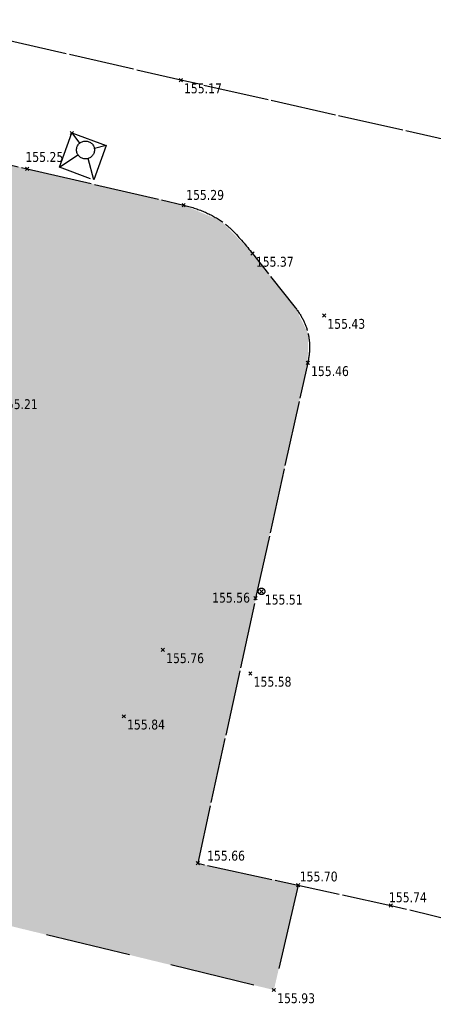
# Model space of a CAD drawing. Header units: millimetres. Extents: x 1269971 to 1270699, y 7266477 to 7267043.
# Tile 16 of 25: x 1270653 to 1270666, y 7266588 to 7266618. Entities that reach past the tile are written whole.
import ezdxf
from ezdxf.enums import TextEntityAlignment as Align

# ---------------------------------------------------------------- set-up
doc = ezdxf.new("R2010")
doc.units = ezdxf.units.MM
doc.header["$LTSCALE"] = 2
doc.header["$PDMODE"] = 3
doc.header["$PDSIZE"] = 0.05
for name, pattern in [('Continue', [1, 1, 0]), ('Discontinue', [1.95, 1.3, -0.65]), ('Voie_sigh_lcon', [1, 1, 0])]:
    doc.linetypes.add(name, pattern=pattern)
doc.layers.get('0').update_dxf_attribs({"linetype": 'Continue'})
for name, color, linetype in [('Eaux_sym_A', 7, 'Continue'), ('Espv_hai_hab', 70, 'Continue'), ('Espv_lim', 7, 'Discontinue'), ('Espv_limb', 7, 'Continue'), ('Limi_mplein', 7, 'Continue'), ('Sport_sym', 7, 'Continue'), ('Topo_ptco', 7, 'Continue'), ('Topo_ptco_alt', 3, 'Continue'), ('Voie_sigh', 7, 'Voie_sigh_lcon')]:
    doc.layers.add(name, color=color, linetype=linetype)
doc.styles.add('Verdana 1.0', font='verdana.ttf', dxfattribs={"width": 0.8, "height": 0.2})
pattern_1 = [(109.29004622, (0.560848, 0.002973), (-4.80000000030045, 13.600000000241), [0.0482712, -16.90342488]), (161.565051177, (0.34656, 0.73), (-0.8, 1e-12), [0.050504, -2.47931812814]), (106.927513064, (0.29864, 0.746), (-3.19999999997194, 10.40000000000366), [0.054768, -19.17853644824]), (111.250505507, (0.348816, 0), (-1.59999999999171, 4.00000000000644), [0.069196, -15.38137033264]), (28.4429286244, (0.24168, 0.46568), (8.79999999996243, 4.79999999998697), [0.062208, -21.77354250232]), (83.6598082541, (0.2348, 0.40416), (-2e-13, 0.8000000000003), [0.061904, -7.18240411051]), (28.0724869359, (0.66804, 0.7642), (10.4000000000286, 5.60000000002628), [0.0387336, -13.5612664]), (69.4439547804, (0.70224, 0.03715), (0.800000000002, 2.4000000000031), [0.03896, -6.79624299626]), (122.905242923, (0.7136, 0.073632), (-1.60000000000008, 2.39999999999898), [0.04612, -16.15264538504]), (135, (0.75236, 0.1443), (-0.8, 9e-17), [0.0290216, -1.1023492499]), (156.250505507, (0.79568, 0.63888), (-12.79999999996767, 5.60000000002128), [0.062296, -21.788104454]), (45, (0.7068, 0.632), (9e-17, 0.8), [0.0451376, -1.0862332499]), (48.3664606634, (0.7136, 0.51808), (5.60000000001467, 6.4000000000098), [0.027424, -9.60585166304]), (34.6951535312, (0.71816, 0.3768), (7.99999999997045, 5.59999999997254), [0.03604, -12.61307064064]), (128.290163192, (0.44, 0.77104), (-3.19999999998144, 4.00000000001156), [0.036896, -19.32905349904]), (72.2553283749, (0.52208, 0.32888), (5.60000000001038, 17.59999999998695), [0.059824, -20.93922359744]), (115.346175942, (0.54032, 0.38584), (-0.80000000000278, 1.60000000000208), [0.047936, -16.77110083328]), (115.016893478, (0.64304, 0.21272), (-0.79999999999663, 1.6000000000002), [0.070368, -13.17198828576]), (41.1859251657, (0.62472, 0.19672), (0.8000000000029, 0.8000000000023), [0.024216, -8.47990065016]), (63.434948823, (0.59507, 0.11235), (3e-13, 0.8), [0.0152904, -1.773563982]), (131.185925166, (0.38984, 0.142), (-0.8000000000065, 0.7999999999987), [0.048456, -8.45566065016]), (159.44395478, (0.43545, 0.22402), (-2.3999999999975, 0.8000000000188), [0.0389616, -6.79624139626]), (19.7988763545, (0.29864, 0.30608), (8.79999999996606, 3.19999999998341), [0.026712, -21.22981640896]), (116.565051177, (0.40354, 0.4588), (-0.799999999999, 0.800000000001), [0.0152904, -1.773563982]), (45, (0.497, 0.5272), (9e-17, 0.8), [0.019348, -1.1120228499]), (56.309932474, (0.59275, 0.46335), (0.8, 1.599999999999), [0.0164632, -2.86797782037]), (131.185925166, (0.51528, 0.66624), (-0.8000000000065, 0.7999999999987), [0.024248, -8.47986865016]), (0, (0.28, 0.6), (0, 0.8), [0.04, -0.76]), (146.309932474, (0.04098, 0.08504), (-1.599999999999, 0.8), [0.049256, -2.83518502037]), (143.130102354, (0.08888, 0.36534), (-2.3999999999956, 1.6000000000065), [0.0569792, -3.9430208]), (36.3843518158, (0, 0.367648), (3.19999999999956, 2.39999999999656), [0.0537736, -18.82690435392]), (136.73570459, (0.043274, 0.533984), (-12.8000000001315, 11.99999999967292), [0.0532608, -18.622927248]), (25.7099537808, (0.0752, 0.71864), (1.599999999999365, 0.7999999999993), [0.073408, -23.899910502]), (127.405356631, (0.13672, 0.126), (-7.99999999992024, 10.40000000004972), [0.0488, -17.0719476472]), (45, (0.1436, 0.0075), (9e-17, 0.8), [0.0225688, -1.1088020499]), (153.434948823, (0.17095, 0.31294), (-0.8, -1e-12), [0.020348, -1.768506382]), (167.471192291, (0.19832, 0.11232), (-4.0000000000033, 0.79999999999), [0.063104, -7.31253156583]), (45, (0.16, 0.52), (9e-17, 0.8), [0.0565688, -1.0748020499])]

# ---------------------------------------------------------------- blocks, each defined once
blk = doc.blocks.new('Topo_Ptco')
at = {"color": 0}
blk.add_point((0, 0), dxfattribs=at)
at = {"layer": 'Topo_ptco_alt', "style": 'Verdana 1.0', "width": 0.8}
blk.add_attdef('ALT', text='', height=0.3, dxfattribs=at).set_placement((0.1, -0.1), align=Align.TOP_LEFT)
blk = doc.blocks.new('Sport_Basket')
at = {"color": 7, "linetype": 'ByBlock', "lineweight": -2}
for p, q in [((0, 1), (0.341, 0.504)), ((1, 1), (0.641, 0.504)), ((0, 0), (0.277, 0.186)), ((1, 0), (0.706, 0.19))]:
    blk.add_line(p, q, dxfattribs=at)
at = {"color": 7, "linetype": 'ByBlock', "lineweight": -2, "flags": 128}
blk.add_lwpolyline([(1, 0), (0, 0), (0, 1), (1, 1)], close=True, dxfattribs=at)
at = {"color": 7, "linetype": 'ByBlock', "lineweight": -2}
blk.add_circle((0.491, 0.309), 0.245, dxfattribs=at)
blk = doc.blocks.new('Eaux_BAC_Vanne')
at = {"color": 4, "linetype": 'ByBlock', "lineweight": -2}
blk.add_circle((0, 0), 0.1, dxfattribs=at)

msp = doc.modelspace()

# ---------------------------------------------------------------- hatches: boundary and pattern name
at = {"layer": 'Espv_hai_hab'}
h = msp.add_hatch(dxfattribs=at)
h.set_pattern_fill('HAIE', color=256, scale=0.8)
h.set_pattern_definition(pattern_1)
h.paths.add_polyline_path([(1270687.141, 7266617.67), (1270687.735, 7266617.582, -0.452421), (1270688.154, 7266617.519), (1270688.941, 7266617.402), (1270689.719, 7266622.612), (1270689.573, 7266622.727), (1270689.606, 7266622.962), (1270688.204, 7266623.535), (1270687.058, 7266624.43), (1270686.424, 7266624.632), (1270678.579, 7266626.225), (1270678.018, 7266626.223), (1270677.449, 7266626.1), (1270676.723, 7266625.758), (1270676.056, 7266625.291), (1270674.982, 7266623.55), (1270671.489, 7266606.952), (1270671.605, 7266606.631, -0.050361), (1270671.599, 7266606.691, -1), (1270672.199, 7266606.691, -0.904107), (1270671.605, 7266606.631), (1270671.641, 7266606.209), (1270679.264, 7266604.502), (1270675.643, 7266588.547), (1270673.924, 7266585.471), (1270678.192, 7266584.082), (1270677.855, 7266580.372), (1270676.87, 7266573.51), (1270673.821, 7266561.525), (1270649.689, 7266566.167), (1270648.747, 7266566.011), (1270636.596, 7266557.086), (1270652.79, 7266526.405), (1270653.214, 7266526.629), (1270682.784, 7266552.303), (1270683.519, 7266553.173), (1270683.718, 7266557.515), (1270681.883, 7266557.6), (1270682.818, 7266589.589), (1270683.951, 7266597.683), (1270685.089, 7266605.841)])
h.paths.add_polyline_path([(1270679.431, 7266614.559), (1270679.257, 7266614.559), (1270679.257, 7266614.646), (1270679.17, 7266614.559), (1270679.083, 7266614.559), (1270679.039, 7266614.667), (1270678.909, 7266614.667), (1270678.822, 7266614.602), (1270678.756, 7266614.58), (1270678.713, 7266614.689), (1270678.756, 7266614.82), (1270678.626, 7266614.863), (1270678.56, 7266614.863), (1270678.582, 7266614.972), (1270678.517, 7266615.016), (1270678.473, 7266615.103), (1270678.539, 7266615.19), (1270678.539, 7266615.277), (1270678.539, 7266615.408), (1270678.582, 7266615.43), (1270678.539, 7266615.517), (1270678.647, 7266615.517), (1270678.735, 7266615.582), (1270678.8, 7266615.582), (1270678.8, 7266615.647), (1270678.887, 7266615.669), (1270678.909, 7266615.734), (1270678.952, 7266615.822), (1270679.039, 7266615.778), (1270679.127, 7266615.865), (1270679.257, 7266615.843), (1270679.344, 7266615.734), (1270679.453, 7266615.713), (1270679.453, 7266615.626), (1270679.562, 7266615.582), (1270679.627, 7266615.604), (1270679.736, 7266615.626), (1270679.736, 7266615.517), (1270679.715, 7266615.386), (1270679.715, 7266615.321), (1270679.736, 7266615.212), (1270679.649, 7266615.168), (1270679.715, 7266615.059), (1270679.736, 7266614.972), (1270679.802, 7266614.929), (1270679.671, 7266614.82), (1270679.649, 7266614.711), (1270679.497, 7266614.755), (1270679.431, 7266614.646)], flags=16)
h.paths.add_polyline_path([(1270679.083, 7266615.19, -1), (1270679.214, 7266615.19, -1)], flags=0)
h.paths.add_polyline_path([(1270676.926, 7266615.832), (1270676.708, 7266615.886), (1270676.708, 7266615.886), (1270676.297, 7266615.988), (1270676.297, 7266615.988), (1270676.056, 7266616.048), (1270676.496, 7266617.82), (1270676.785, 7266617.748), (1270676.784, 7266617.746), (1270677.124, 7266617.663), (1270677.125, 7266617.664), (1270677.366, 7266617.604)], flags=16)
h.paths.add_polyline_path([(1270679.488, 7266618.183), (1270679.314, 7266618.183), (1270679.314, 7266618.27), (1270679.227, 7266618.183), (1270679.14, 7266618.183), (1270679.096, 7266618.292), (1270678.965, 7266618.292), (1270678.878, 7266618.227), (1270678.813, 7266618.205), (1270678.769, 7266618.314), (1270678.813, 7266618.444), (1270678.682, 7266618.488), (1270678.617, 7266618.488), (1270678.639, 7266618.597), (1270678.573, 7266618.64), (1270678.53, 7266618.728), (1270678.595, 7266618.815), (1270678.595, 7266618.902), (1270678.595, 7266619.032), (1270678.639, 7266619.054), (1270678.595, 7266619.141), (1270678.704, 7266619.141), (1270678.791, 7266619.207), (1270678.857, 7266619.207), (1270678.857, 7266619.272), (1270678.944, 7266619.294), (1270678.965, 7266619.359), (1270679.009, 7266619.446), (1270679.096, 7266619.403), (1270679.183, 7266619.49), (1270679.314, 7266619.468), (1270679.401, 7266619.359), (1270679.51, 7266619.337), (1270679.51, 7266619.25), (1270679.619, 7266619.207), (1270679.684, 7266619.228), (1270679.793, 7266619.25), (1270679.793, 7266619.141), (1270679.771, 7266619.011), (1270679.771, 7266618.945), (1270679.793, 7266618.836), (1270679.706, 7266618.793), (1270679.771, 7266618.684), (1270679.793, 7266618.597), (1270679.858, 7266618.553), (1270679.728, 7266618.444), (1270679.706, 7266618.336), (1270679.553, 7266618.379), (1270679.488, 7266618.27)], flags=16)
h.paths.add_polyline_path([(1270679.14, 7266618.815, -1), (1270679.27, 7266618.815, -1)], flags=0)
h.paths.add_polyline_path([(1270681.722, 7266596.768, -1), (1270681.122, 7266596.768, -1)], flags=16)
h.paths.add_polyline_path([(1270681.617, 7266596.768, -1), (1270681.227, 7266596.768, -1)], flags=0)
h.paths.add_polyline_path([(1270678.804, 7266596.004, -1), (1270678.204, 7266596.004, -1)], flags=16)
h.paths.add_polyline_path([(1270678.699, 7266596.004, -1), (1270678.309, 7266596.004, -1)], flags=0)
h = msp.add_hatch(dxfattribs=at)
h.set_pattern_fill('HAIE', color=256, scale=0.8)
h.set_pattern_definition(pattern_1)
h.paths.add_polyline_path([(1270661.741, 7266607.439), (1270661.75, 7266608.336), (1270661.36, 7266609.122), (1270660.061, 7266610.766), (1270659.119, 7266611.747), (1270657.964, 7266612.24), (1270653.202, 7266613.346), (1270650.006, 7266614.085), (1270652.27, 7266606.433), (1270646.426, 7266600.15), (1270646.511, 7266599.927), (1270644.078, 7266579.8), (1270644.579, 7266580.283), (1270645.263, 7266583.889), (1270647.789, 7266583.4), (1270650.181, 7266590.915), (1270660.71, 7266588.358), (1270661.446, 7266591.547), (1270658.391, 7266592.214), (1270660.153, 7266600.279)])

# ---------------------------------------------------------------- linework, layer by layer
at = {"layer": 'Espv_lim', "flags": 128}
msp.add_lwpolyline([(1270661.446, 7266591.547), (1270660.71, 7266588.358), (1270650.181, 7266590.915)], dxfattribs=at)
at = {"layer": 'Espv_limb', "flags": 128}
msp.add_lwpolyline([(1270653.202, 7266613.346), (1270657.964, 7266612.24, -0.043966), (1270658.59, 7266612.035, -0.048154), (1270659.119, 7266611.747, -0.05224), (1270659.449, 7266611.468, -0.024232), (1270660.061, 7266610.766), (1270661.36, 7266609.122, -0.052035), (1270661.61, 7266608.728, -0.058388), (1270661.75, 7266608.336, -0.059721), (1270661.796, 7266607.919, -0.051827), (1270661.741, 7266607.439), (1270660.153, 7266600.279), (1270658.391, 7266592.214), (1270664.268, 7266590.933), (1270667.871, 7266590.061)], format="xyb", dxfattribs=at)
at = {"layer": 'Limi_mplein', "flags": 128}
msp.add_lwpolyline([(1270648.936, 7266614.332), (1270653.202, 7266613.346)], dxfattribs=at)
at = {"layer": 'Voie_sigh', "flags": 128}
msp.add_lwpolyline([(1270666.679, 7266614.058), (1270657.874, 7266616.042), (1270649.079, 7266618.057), (1270650.887, 7266624.752), (1270652.805, 7266631.583), (1270661.549, 7266629.635), (1270670.362, 7266627.596), (1270668.63, 7266620.962), (1270666.705, 7266614.215)], dxfattribs=at)

# ---------------------------------------------------------------- block references
at = {"layer": 'Eaux_sym_A', "color": 4}
msp.add_blockref('Eaux_BAC_Vanne', (1270660.334, 7266600.487, 155.509), dxfattribs=at)
at = {"layer": 'Sport_sym', "xscale": 1.111402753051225, "yscale": 1.111402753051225, "rotation": 160.0034452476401}
msp.add_blockref('Sport_Basket', (1270655.606, 7266614.054, 155.242), dxfattribs=at)
at = {"layer": 'Topo_ptco'}
ref = msp.add_blockref('Topo_Ptco', (1270657.874, 7266616.042, 155.171), dxfattribs=at)
ref.add_attrib('ALT', '155.17', dxfattribs={"layer": 'Topo_ptco_alt', "height": 0.3, "style": 'Verdana 1.0', "width": 0.8}).set_placement((1270657.974, 7266615.942, 155.171), align=Align.TOP_LEFT)
for p in [(1270654.561, 7266614.434), (1270662.237, 7266608.877, 155.433), (1270657.33, 7266598.705, 155.756), (1270659.993, 7266597.988, 155.584), (1270656.142, 7266596.685, 155.837)]:
    msp.add_blockref('Topo_Ptco', p, dxfattribs=at)
ref = msp.add_blockref('Topo_Ptco', (1270653.202, 7266613.346, 155.25), dxfattribs=at)
ref.add_attrib('ALT', '155.25', dxfattribs={"layer": 'Topo_ptco_alt', "height": 0.3, "style": 'Verdana 1.0', "width": 0.8}).set_placement((1270653.147, 7266613.855), align=Align.TOP_LEFT)
ref = msp.add_blockref('Topo_Ptco', (1270657.964, 7266612.24, 155.291), dxfattribs=at)
ref.add_attrib('ALT', '155.29', dxfattribs={"layer": 'Topo_ptco_alt', "height": 0.3, "style": 'Verdana 1.0', "width": 0.8}).set_placement((1270658.041, 7266612.7), align=Align.TOP_LEFT)
ref = msp.add_blockref('Topo_Ptco', (1270660.061, 7266610.766, 155.372), dxfattribs=at)
ref.add_attrib('ALT', '155.37', dxfattribs={"layer": 'Topo_ptco_alt', "height": 0.3, "style": 'Verdana 1.0', "width": 0.8}).set_placement((1270660.161, 7266610.666, 155.372), align=Align.TOP_LEFT)
ref = msp.add_blockref('Topo_Ptco', (1270662.237, 7266608.877, 155.433), dxfattribs=at)
ref.add_attrib('ALT', '155.43', dxfattribs={"layer": 'Topo_ptco_alt', "height": 0.3, "style": 'Verdana 1.0', "width": 0.8}).set_placement((1270662.337, 7266608.777, 155.433), align=Align.TOP_LEFT)
ref = msp.add_blockref('Topo_Ptco', (1270661.741, 7266607.439, 155.461), dxfattribs=at)
ref.add_attrib('ALT', '155.46', dxfattribs={"layer": 'Topo_ptco_alt', "height": 0.3, "style": 'Verdana 1.0', "width": 0.8}).set_placement((1270661.841, 7266607.339, 155.461), align=Align.TOP_LEFT)
ref = msp.add_blockref('Topo_Ptco', (1270652.27, 7266606.433, 155.214), dxfattribs=at)
ref.add_attrib('ALT', '155.21', dxfattribs={"layer": 'Topo_ptco_alt', "height": 0.3, "style": 'Verdana 1.0', "width": 0.8}).set_placement((1270652.37, 7266606.333, 155.214), align=Align.TOP_LEFT)
ref = msp.add_blockref('Topo_Ptco', (1270660.334, 7266600.487, 155.509), dxfattribs=at)
ref.add_attrib('ALT', '155.51', dxfattribs={"layer": 'Topo_ptco_alt', "height": 0.3, "style": 'Verdana 1.0', "width": 0.8}).set_placement((1270660.434, 7266600.387, 155.509), align=Align.TOP_LEFT)
ref = msp.add_blockref('Topo_Ptco', (1270660.153, 7266600.279, 155.557), dxfattribs=at)
ref.add_attrib('ALT', '155.56', dxfattribs={"layer": 'Topo_ptco_alt', "height": 0.3, "style": 'Verdana 1.0', "width": 0.8}).set_placement((1270658.831, 7266600.445), align=Align.TOP_LEFT)
ref = msp.add_blockref('Topo_Ptco', (1270657.33, 7266598.705, 155.756), dxfattribs=at)
ref.add_attrib('ALT', '155.76', dxfattribs={"layer": 'Topo_ptco_alt', "height": 0.3, "style": 'Verdana 1.0', "width": 0.8}).set_placement((1270657.43, 7266598.605, 155.756), align=Align.TOP_LEFT)
ref = msp.add_blockref('Topo_Ptco', (1270659.993, 7266597.988, 155.584), dxfattribs=at)
ref.add_attrib('ALT', '155.58', dxfattribs={"layer": 'Topo_ptco_alt', "height": 0.3, "style": 'Verdana 1.0', "width": 0.8}).set_placement((1270660.093, 7266597.888, 155.584), align=Align.TOP_LEFT)
ref = msp.add_blockref('Topo_Ptco', (1270656.142, 7266596.685, 155.837), dxfattribs=at)
ref.add_attrib('ALT', '155.84', dxfattribs={"layer": 'Topo_ptco_alt', "height": 0.3, "style": 'Verdana 1.0', "width": 0.8}).set_placement((1270656.242, 7266596.585, 155.837), align=Align.TOP_LEFT)
ref = msp.add_blockref('Topo_Ptco', (1270658.391, 7266592.214, 155.663), dxfattribs=at)
ref.add_attrib('ALT', '155.66', dxfattribs={"layer": 'Topo_ptco_alt', "height": 0.3, "style": 'Verdana 1.0', "width": 0.8}).set_placement((1270658.677, 7266592.595), align=Align.TOP_LEFT)
ref = msp.add_blockref('Topo_Ptco', (1270661.446, 7266591.547, 155.699), dxfattribs=at)
ref.add_attrib('ALT', '155.70', dxfattribs={"layer": 'Topo_ptco_alt', "height": 0.3, "style": 'Verdana 1.0', "width": 0.8}).set_placement((1270661.498, 7266591.962), align=Align.TOP_LEFT)
ref = msp.add_blockref('Topo_Ptco', (1270664.268, 7266590.933, 155.742), dxfattribs=at)
ref.add_attrib('ALT', '155.74', dxfattribs={"layer": 'Topo_ptco_alt', "height": 0.3, "style": 'Verdana 1.0', "width": 0.8}).set_placement((1270664.213, 7266591.329), align=Align.TOP_LEFT)
ref = msp.add_blockref('Topo_Ptco', (1270660.71, 7266588.358, 155.929), dxfattribs=at)
ref.add_attrib('ALT', '155.93', dxfattribs={"layer": 'Topo_ptco_alt', "height": 0.3, "style": 'Verdana 1.0', "width": 0.8}).set_placement((1270660.81, 7266588.258, 155.929), align=Align.TOP_LEFT)

doc.saveas('drawing.dxf')
